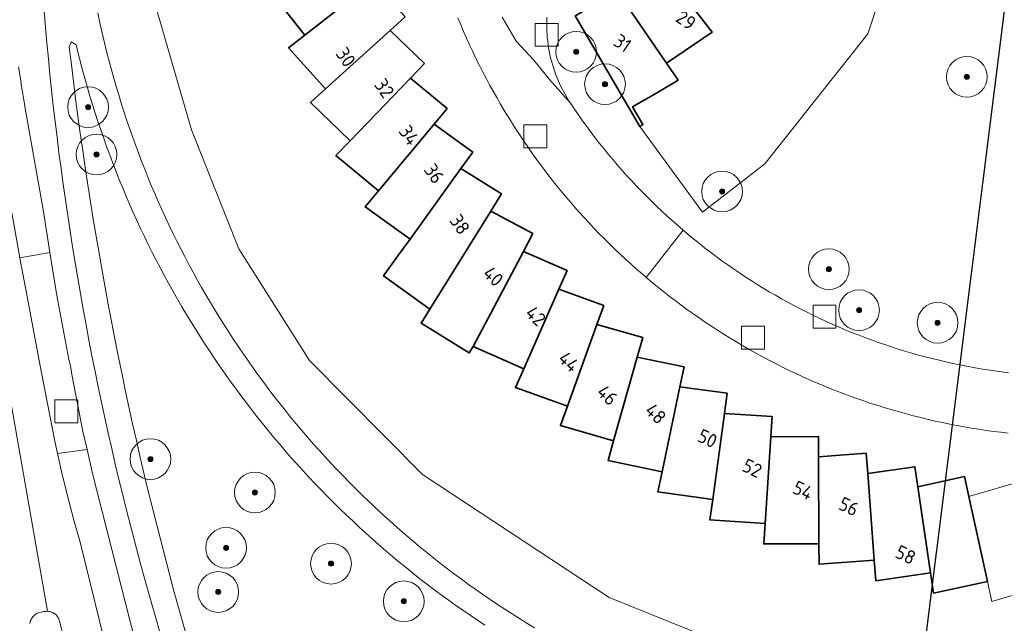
# Model space of a CAD drawing. Extents: x 154222 to 160093, y 456746 to 462495.
# Tile 83 of 254: x 158073 to 158169, y 460505 to 460565. Entities that reach past the tile are written whole.
import ezdxf
from ezdxf.enums import TextEntityAlignment as Align

# ---------------------------------------------------------------- set-up
doc = ezdxf.new("R2010")
doc.units = 0
doc.header["$LTSCALE"] = 0.75
doc.layers.get('0').update_dxf_attribs({"linetype": 'CONTINUOUS'})
doc.layers.get('DEFPOINTS').update_dxf_attribs({"linetype": 'CONTINUOUS'})
for name, color, linetype, lineweight in [('B-XX-GR-BOOM-S', 252, 'CONTINUOUS', 25), ('B-XX-OG-BEBOUWING-GV', 6, 'CONTINUOUS', 35), ('B-XX-OG-BEBOUWING-T18', 1, 'CONTINUOUS', 18), ('B-XX-OG-TERREIN_CULTUURSCHEIDING-GV', 252, 'CONTINUOUS', 18), ('B-XX-OG-TERREIN_ERF-GV', 252, 'CONTINUOUS', 18), ('B-XX-RI-GWA_RIOOLPUT-S', 252, 'CONTINUOUS', 25), ('B-XX-VH-VERHARDING_ASFALT-GV', 252, 'CONTINUOUS', 18), ('B-XX-VH-VERHARDING_BETONSTRAATSTEEN-GV', 252, 'CONTINUOUS', 18), ('B-XX-VH-VERHARDING_STRAATBAKSTEEN-GV', 252, 'CONTINUOUS', 18)]:
    doc.layers.add(name, color=color, linetype=linetype, lineweight=lineweight)
doc.styles.add('NLCS-ISO-M-T18', font='NLCS-ISO.ttf', dxfattribs={"height": 1.8})

# ---------------------------------------------------------------- blocks, each defined once
blk = doc.blocks.new('SRI-PUT_INSPECTIEPUT_RIOOLPUT-SO')
at = {"color": 0, "linetype": 'ByBlock', "lineweight": 18}
blk.add_lwpolyline([(-1.125, -1.125), (1.125, -1.125), (1.125, 1.125), (-1.125, 1.125)], close=True, dxfattribs=at)
blk = doc.blocks.new('SGR-BOOM_01-SO')
at = {"linetype": 'ByBlock', "lineweight": 18}
h = blk.add_hatch(color=0, dxfattribs=at)
h.dxf.hatch_style = 1
edge = h.paths.add_edge_path()
edge.add_arc((0, 0), 0.25, 0, 360)
at = {"color": 0, "linetype": 'ByBlock', "lineweight": 18}
for radius in [2, 0.25]:
    blk.add_circle((0, 0), radius, dxfattribs=at)

msp = doc.modelspace()

# ---------------------------------------------------------------- linework, layer by layer
at = {"layer": 'B-XX-OG-BEBOUWING-GV'}
for points in [[(158108.935, 460569.775), (158106.037, 460573.459), (158098.979, 460568.665), (158097.305, 460567.528), (158100.658, 460563.265), (158107.365, 460568.539)], [(158139.409, 460565.146), (158134.115, 460571.854), (158130.234, 460569.211), (158131.361, 460567.556), (158136.174, 460560.496), (158140.663, 460563.556)], [(158110.513, 460565.066), (158107.365, 460568.539), (158100.658, 460563.265), (158099.068, 460562.014), (158102.711, 460557.995), (158109.033, 460563.724)], [(158136.174, 460560.496), (158131.361, 460567.556), (158127.22, 460565.14), (158133.557, 460554.279), (158133.867, 460554.462), (158132.845, 460556.213), (158135.284, 460557.635), (158137.316, 460558.821)], [(158112.416, 460560.479), (158109.033, 460563.724), (158102.711, 460557.995), (158101.211, 460556.635), (158105.126, 460552.879), (158111.032, 460559.036)], [(158114.634, 460556.035), (158111.032, 460559.036), (158105.126, 460552.879), (158103.725, 460551.419), (158107.893, 460547.946), (158113.355, 460554.5)], [(158117.156, 460551.758), (158113.355, 460554.5), (158107.893, 460547.946), (158106.597, 460546.391), (158110.995, 460543.218), (158115.987, 460550.137)], [(158119.971, 460547.666), (158115.987, 460550.137), (158110.995, 460543.218), (158109.81, 460541.576), (158108.4, 460539.622), (158112.946, 460536.341), (158118.918, 460545.968)], [(158123.064, 460543.782), (158118.918, 460545.968), (158112.946, 460536.341), (158112.088, 460534.96), (158116.805, 460532.032), (158117.206, 460532.678), (158122.132, 460542.013)], [(158126.421, 460540.122), (158122.132, 460542.013), (158117.206, 460532.678), (158122.17, 460530.487), (158125.615, 460538.293)], [(158130.025, 460536.704), (158125.615, 460538.293), (158122.17, 460530.487), (158121.352, 460528.635), (158126.457, 460526.796), (158129.348, 460534.823)], [(158133.859, 460533.547), (158129.348, 460534.823), (158126.457, 460526.796), (158125.771, 460524.892), (158130.994, 460523.415), (158133.315, 460531.624)], [(158137.904, 460530.667), (158133.315, 460531.624), (158130.994, 460523.415), (158130.443, 460521.466), (158135.756, 460520.359), (158137.496, 460528.711)], [(158142.141, 460528.078), (158137.496, 460528.711), (158135.756, 460520.359), (158135.343, 460518.376), (158140.722, 460517.645), (158141.871, 460526.097)], [(158146.549, 460525.792), (158141.871, 460526.097), (158140.722, 460517.645), (158140.449, 460515.637), (158145.864, 460515.285), (158146.419, 460523.798)], [(158151.117, 460521.823), (158151.107, 460523.822), (158146.419, 460523.798), (158145.864, 460515.285), (158145.733, 460513.265), (158151.159, 460513.292)], [(158155.942, 460520.181), (158155.792, 460522.174), (158151.117, 460521.823), (158151.159, 460513.292), (158151.17, 460511.267), (158156.58, 460511.673)], [(158160.869, 460518.88), (158160.58, 460520.858), (158155.942, 460520.181), (158156.58, 460511.673), (158156.732, 460509.655), (158162.101, 460510.439)], [(158165.874, 460517.928), (158165.448, 460519.88), (158160.869, 460518.88), (158162.101, 460510.439), (158162.394, 460508.435), (158167.695, 460509.592)]]:
    msp.add_lwpolyline(points, close=True, dxfattribs=at)
at = {"layer": 'B-XX-OG-TERREIN_CULTUURSCHEIDING-GV'}
for points in [[(158161.989, 460581.642), (158155.966, 460563.391), (158145.84, 460550.613), (158139.721, 460545.86), (158133.557, 460554.279), (158127.22, 460565.14)], [(158230.872, 460513.036), (158217.748, 460506.003), (158202.522, 460500.066), (158183.931, 460496.327), (158157.995, 460498.353), (158146.314, 460501.659), (158130.54, 460507.997), (158112.225, 460520.083), (158101.121, 460531.284), (158094.173, 460542.273), (158089.548, 460553.959), (158085.911, 460566.488)], [(158080.327, 460565.454), (158080.506, 460564.613), (158080.634, 460564.031), (158080.826, 460563.193), (158081.025, 460562.357), (158081.233, 460561.523), (158081.448, 460560.691), (158081.67, 460559.861), (158081.901, 460559.033), (158082.139, 460558.207), (158082.385, 460557.383), (158082.638, 460556.562), (158082.899, 460555.743), (158083.168, 460554.927), (158083.444, 460554.113), (158083.728, 460553.301), (158084.02, 460552.493), (158084.319, 460551.687), (158084.625, 460550.884), (158084.939, 460550.084), (158085.26, 460549.287), (158085.589, 460548.492), (158085.925, 460547.701), (158086.269, 460546.913), (158086.62, 460546.129), (158086.977, 460545.347), (158087.343, 460544.569), (158087.715, 460543.795), (158088.095, 460543.024), (158088.482, 460542.256), (158088.876, 460541.492), (158089.277, 460540.732), (158089.685, 460539.976), (158090.101, 460539.223), (158090.523, 460538.475), (158090.952, 460537.73), (158091.388, 460536.989), (158091.831, 460536.253), (158092.281, 460535.52), (158092.737, 460534.792), (158093.201, 460534.068), (158093.671, 460533.348), (158094.147, 460532.633), (158094.631, 460531.922), (158095.121, 460531.216), (158095.617, 460530.515), (158096.12, 460529.818), (158096.63, 460529.125), (158097.146, 460528.438), (158097.668, 460527.755), (158098.196, 460527.078), (158098.731, 460526.405), (158099.272, 460525.737), (158099.82, 460525.074), (158100.373, 460524.417), (158100.933, 460523.764), (158101.498, 460523.117), (158102.07, 460522.475), (158102.647, 460521.839), (158103.231, 460521.207), (158103.82, 460520.582), (158104.415, 460519.962), (158105.016, 460519.347), (158105.623, 460518.738), (158106.235, 460518.135), (158106.853, 460517.537), (158107.476, 460516.945), (158108.105, 460516.359), (158108.739, 460515.779), (158109.378, 460515.205), (158110.023, 460514.637), (158110.674, 460514.074), (158111.329, 460513.518), (158111.99, 460512.968), (158112.655, 460512.425), (158113.326, 460511.887), (158114.001, 460511.356), (158114.682, 460510.831), (158115.367, 460510.312), (158116.057, 460509.8), (158116.752, 460509.294), (158117.452, 460508.795), (158118.156, 460508.302), (158118.865, 460507.816), (158119.578, 460507.336), (158120.296, 460506.863), (158121.018, 460506.397), (158121.744, 460505.937), (158122.475, 460505.485), (158123.21, 460505.039)], [(158124.438, 460565.022), (158124.425, 460564.688), (158124.42, 460564.353), (158124.423, 460564.018), (158124.434, 460563.684), (158124.453, 460563.35), (158124.48, 460563.016), (158124.515, 460562.683), (158124.558, 460562.351), (158124.608, 460562.02), (158124.667, 460561.691), (158124.733, 460561.363), (158124.808, 460561.036), (158124.89, 460560.712), (158124.98, 460560.39), (158125.077, 460560.069), (158125.182, 460559.752), (158125.295, 460559.437), (158125.415, 460559.124), (158125.543, 460558.815), (158125.678, 460558.509), (158125.82, 460558.206), (158125.97, 460557.906), (158126.126, 460557.611), (158126.29, 460557.319), (158126.46, 460557.03), (158126.638, 460556.747), (158126.761, 460556.558), (158127.149, 460555.982), (158127.543, 460555.41), (158127.945, 460554.843), (158128.352, 460554.281), (158128.766, 460553.723), (158129.187, 460553.17), (158129.613, 460552.622), (158130.047, 460552.079), (158130.486, 460551.541), (158130.931, 460551.008), (158131.383, 460550.481), (158131.841, 460549.958), (158132.304, 460549.441), (158132.774, 460548.929), (158133.249, 460548.422), (158133.73, 460547.922), (158134.217, 460547.426), (158134.71, 460546.937), (158135.208, 460546.453), (158135.712, 460545.975), (158136.221, 460545.502), (158136.736, 460545.036), (158137.256, 460544.575), (158137.781, 460544.121), (158137.81, 460544.096), (158138.341, 460543.648), (158138.876, 460543.207), (158139.417, 460542.771), (158139.963, 460542.342), (158140.513, 460541.919), (158141.069, 460541.503), (158141.629, 460541.093), (158142.194, 460540.689), (158142.764, 460540.292), (158143.338, 460539.902), (158143.916, 460539.518), (158144.499, 460539.141), (158145.086, 460538.77), (158145.678, 460538.407), (158146.273, 460538.05), (158146.873, 460537.7), (158147.477, 460537.357), (158148.084, 460537.021), (158148.696, 460536.692), (158149.311, 460536.37), (158149.93, 460536.056), (158150.552, 460535.748), (158151.178, 460535.448), (158151.807, 460535.155), (158152.44, 460534.869), (158153.076, 460534.59), (158153.715, 460534.319), (158154.357, 460534.055), (158155.002, 460533.799), (158155.65, 460533.549), (158156.301, 460533.308), (158156.955, 460533.074), (158157.611, 460532.848), (158158.27, 460532.629), (158158.931, 460532.418), (158159.595, 460532.214), (158160.261, 460532.018), (158160.929, 460531.83), (158161.6, 460531.649), (158162.272, 460531.476), (158162.947, 460531.311), (158163.623, 460531.154), (158164.301, 460531.004), (158164.981, 460530.863), (158165.662, 460530.729), (158166.345, 460530.603), (158167.029, 460530.485), (158167.714, 460530.375), (158168.401, 460530.272), (158169.089, 460530.178), (158169.777, 460530.092)], [(158118.335, 460505.293), (158117.609, 460505.774), (158116.888, 460506.262), (158116.171, 460506.756), (158115.459, 460507.257), (158114.751, 460507.764), (158114.048, 460508.278), (158113.35, 460508.798), (158112.657, 460509.324), (158111.968, 460509.857), (158111.285, 460510.397), (158110.606, 460510.942), (158109.933, 460511.494), (158109.264, 460512.052), (158108.601, 460512.616), (158107.943, 460513.186), (158107.29, 460513.762), (158106.642, 460514.344), (158106, 460514.932), (158105.364, 460515.526), (158104.732, 460516.126), (158104.107, 460516.731), (158103.487, 460517.342), (158102.872, 460517.959), (158102.264, 460518.582), (158101.66, 460519.21), (158101.063, 460519.843), (158100.472, 460520.482), (158099.886, 460521.127), (158099.307, 460521.777), (158098.733, 460522.432), (158098.166, 460523.092), (158097.604, 460523.758), (158097.049, 460524.428), (158096.5, 460525.104), (158095.957, 460525.785), (158095.421, 460526.47), (158094.891, 460527.161), (158094.367, 460527.856), (158093.849, 460528.557), (158093.338, 460529.262), (158092.834, 460529.971), (158092.336, 460530.685), (158091.844, 460531.404), (158091.36, 460532.127), (158090.882, 460532.855), (158090.41, 460533.587), (158089.946, 460534.323), (158089.488, 460535.064), (158089.037, 460535.809), (158088.593, 460536.558), (158088.155, 460537.31), (158087.725, 460538.067), (158087.302, 460538.828), (158086.885, 460539.593), (158086.476, 460540.361), (158086.074, 460541.134), (158085.679, 460541.909), (158085.291, 460542.689), (158084.91, 460543.472), (158084.536, 460544.258), (158084.17, 460545.048), (158083.811, 460545.841), (158083.459, 460546.638), (158083.115, 460547.438), (158082.778, 460548.24), (158082.448, 460549.046), (158082.126, 460549.855), (158081.811, 460550.667), (158081.503, 460551.481), (158081.204, 460552.299), (158080.911, 460553.119), (158080.627, 460553.942), (158080.349, 460554.767), (158080.08, 460555.595), (158079.818, 460556.425), (158079.563, 460557.258), (158079.317, 460558.093), (158079.078, 460558.93), (158078.847, 460559.77), (158078.623, 460560.611), (158078.407, 460561.455), (158078.199, 460562.3), (158077.727, 460562.591), (158077.536, 460562.078), (158077.735, 460560.384), (158077.943, 460558.691), (158078.158, 460556.999), (158078.381, 460555.307), (158078.613, 460553.617), (158078.852, 460551.928), (158079.099, 460550.24), (158079.354, 460548.554), (158079.617, 460546.868), (158079.887, 460545.184), (158080.166, 460543.501), (158080.453, 460541.82), (158080.747, 460540.139), (158081.049, 460538.461), (158081.359, 460536.783), (158081.677, 460535.107), (158082.003, 460533.433), (158082.337, 460531.76), (158082.679, 460530.089), (158083.028, 460528.419), (158083.385, 460526.751), (158083.75, 460525.085), (158084.123, 460523.42), (158084.504, 460521.758), (158084.892, 460520.097), (158085.289, 460518.438), (158085.501, 460517.562), (158087.768, 460508.751), (158090.264, 460500)], [(158071.894, 460545.791), (158072.681, 460541.391), (158075.638, 460541.886), (158074.998, 460545.939), (158073.18, 460556.26), (158073.17, 460556.318), (158073.004, 460557.275), (158072.847, 460558.233), (158072.697, 460559.192), (158072.555, 460560.153)]]:
    msp.add_lwpolyline(points, dxfattribs=at)
for points in [[(158076.305, 460537.665), (158075.638, 460541.886), (158072.681, 460541.391), (158072.692, 460541.332), (158073.387, 460537.581), (158074.625, 460530.929), (158076.103, 460523.381), (158076.377, 460522.157), (158079.274, 460522.557), (158078.878, 460524.312), (158077.783, 460529.923), (158077.649, 460530.767), (158077.499, 460531.389)], [(158079.836, 460520.063), (158079.274, 460522.557), (158076.377, 460522.157), (158076.81, 460520.227), (158077.495, 460517.494), (158078.007, 460515.459), (158078.58, 460513.59), (158081.924, 460500), (158083.657, 460494.989), (158085.058, 460495.375), (158086.46, 460495.76), (158084.951, 460500)]]:
    msp.add_lwpolyline(points, close=True, dxfattribs=at)
at = {"layer": 'B-XX-OG-TERREIN_ERF-GV'}
for points in [[(158139.409, 460565.146), (158140.663, 460563.556), (158136.174, 460560.496), (158137.316, 460558.821), (158135.284, 460557.635), (158132.845, 460556.213), (158133.867, 460554.462), (158133.557, 460554.279), (158139.721, 460545.86), (158145.84, 460550.613), (158155.966, 460563.391), (158161.989, 460581.642)], [(158173.334, 460509.14), (158168.127, 460507.614), (158167.695, 460509.592), (158162.394, 460508.435), (158162.101, 460510.439), (158156.732, 460509.655), (158156.58, 460511.673), (158151.17, 460511.267), (158151.159, 460513.292), (158145.733, 460513.265), (158145.864, 460515.285), (158140.449, 460515.637), (158140.722, 460517.645), (158135.343, 460518.376), (158135.756, 460520.359), (158130.443, 460521.466), (158130.994, 460523.415), (158125.771, 460524.892), (158126.457, 460526.796), (158121.352, 460528.635), (158122.17, 460530.487), (158117.206, 460532.678), (158116.805, 460532.032), (158112.088, 460534.96), (158112.946, 460536.341), (158108.4, 460539.622), (158109.81, 460541.576), (158110.995, 460543.218), (158106.597, 460546.391), (158107.893, 460547.946), (158103.725, 460551.419), (158105.126, 460552.879), (158101.211, 460556.635), (158102.711, 460557.995), (158099.068, 460562.014), (158100.658, 460563.265), (158097.305, 460567.528)], [(158085.911, 460566.488), (158089.548, 460553.959), (158094.173, 460542.273), (158101.121, 460531.284), (158112.225, 460520.083), (158130.54, 460507.997), (158146.314, 460501.659), (158157.995, 460498.353), (158183.931, 460496.327), (158202.522, 460500.066), (158217.748, 460506.003), (158230.872, 460513.036)], [(158110.513, 460565.066), (158109.033, 460563.724), (158112.416, 460560.479), (158111.032, 460559.036), (158114.634, 460556.035), (158113.355, 460554.5), (158117.156, 460551.758), (158115.987, 460550.137), (158119.971, 460547.666), (158118.918, 460545.968), (158123.064, 460543.782), (158122.132, 460542.013), (158126.421, 460540.122), (158125.615, 460538.293), (158130.025, 460536.704), (158129.348, 460534.823), (158133.859, 460533.547), (158133.315, 460531.624), (158137.904, 460530.667), (158137.496, 460528.711), (158142.141, 460528.078), (158141.871, 460526.097), (158146.549, 460525.792), (158146.419, 460523.798), (158151.107, 460523.822), (158151.117, 460521.823), (158155.792, 460522.174), (158155.942, 460520.181), (158160.58, 460520.858), (158160.869, 460518.88), (158165.448, 460519.88), (158165.874, 460517.928), (158170.372, 460519.246)], [(158169.753, 460524.153), (158169.03, 460524.236), (158168.309, 460524.328), (158167.588, 460524.427), (158166.868, 460524.534), (158166.15, 460524.649), (158165.432, 460524.772), (158164.716, 460524.903), (158164.002, 460525.042), (158163.29, 460525.189), (158162.578, 460525.343), (158161.869, 460525.506), (158161.161, 460525.676), (158160.456, 460525.854), (158159.752, 460526.039), (158159.051, 460526.232), (158158.351, 460526.433), (158157.654, 460526.642), (158156.96, 460526.859), (158156.267, 460527.082), (158155.577, 460527.314), (158154.89, 460527.553), (158154.206, 460527.8), (158153.524, 460528.054), (158152.845, 460528.316), (158152.169, 460528.585), (158151.496, 460528.861), (158150.826, 460529.145), (158150.159, 460529.437), (158149.495, 460529.735), (158148.835, 460530.041), (158148.178, 460530.354), (158147.525, 460530.674), (158146.875, 460531.002), (158146.229, 460531.337), (158145.586, 460531.678), (158144.948, 460532.027), (158144.313, 460532.383), (158143.682, 460532.745), (158143.055, 460533.115), (158142.432, 460533.491), (158141.814, 460533.875), (158141.199, 460534.265), (158140.589, 460534.661), (158139.984, 460535.065), (158139.383, 460535.475), (158138.786, 460535.892), (158138.194, 460536.315), (158137.607, 460536.745), (158137.025, 460537.181), (158136.447, 460537.623), (158135.874, 460538.072), (158135.306, 460538.527), (158134.744, 460538.988), (158134.186, 460539.456), (158133.792, 460539.793), (158133.243, 460540.271), (158132.7, 460540.755), (158132.162, 460541.244), (158131.629, 460541.74), (158131.102, 460542.242), (158130.58, 460542.749), (158130.064, 460543.262), (158129.554, 460543.781), (158129.049, 460544.305), (158128.55, 460544.835), (158128.057, 460545.37), (158127.57, 460545.911), (158127.089, 460546.456), (158126.614, 460547.008), (158126.145, 460547.564), (158125.682, 460548.125), (158125.225, 460548.692), (158124.775, 460549.264), (158124.331, 460549.84), (158123.893, 460550.421), (158123.462, 460551.007), (158123.037, 460551.598), (158122.619, 460552.194), (158122.207, 460552.793), (158121.802, 460553.398), (158121.403, 460554.007), (158121.012, 460554.62), (158120.626, 460555.238), (158120.248, 460555.859), (158119.877, 460556.485), (158119.513, 460557.115), (158119.155, 460557.749), (158118.805, 460558.387), (158118.461, 460559.028), (158118.125, 460559.673), (158117.796, 460560.322), (158117.473, 460560.975), (158117.159, 460561.631), (158116.851, 460562.29), (158116.551, 460562.953), (158116.258, 460563.619), (158115.972, 460564.288), (158115.693, 460564.961)]]:
    msp.add_lwpolyline(points, dxfattribs=at)
at = {"layer": 'B-XX-VH-VERHARDING_ASFALT-GV'}
for points in [[(158086.428, 460504.605), (158085.992, 460506.095), (158085.563, 460507.589), (158085.142, 460509.084), (158084.729, 460510.581), (158084.324, 460512.081), (158083.926, 460513.583), (158083.536, 460515.086), (158083.154, 460516.592), (158082.78, 460518.099), (158082.413, 460519.609), (158082.054, 460521.12), (158081.703, 460522.633), (158081.36, 460524.148), (158081.024, 460525.665), (158080.696, 460527.184), (158080.377, 460528.704), (158080.065, 460530.225), (158079.76, 460531.749), (158079.464, 460533.274), (158079.176, 460534.8), (158078.895, 460536.328), (158078.622, 460537.857), (158078.357, 460539.388), (158078.1, 460540.92), (158077.851, 460542.453), (158077.61, 460543.988), (158077.377, 460545.523), (158077.151, 460547.06), (158076.934, 460548.598), (158076.724, 460550.138), (158076.523, 460551.678), (158076.329, 460553.219), (158076.143, 460554.761), (158075.966, 460556.304), (158075.796, 460557.849), (158075.634, 460559.394), (158075.48, 460560.939), (158075.334, 460562.486), (158075.196, 460564.033), (158075.066, 460565.581)], [(158075.066, 460565.581), (158075.196, 460564.033), (158075.334, 460562.486), (158075.48, 460560.939), (158075.634, 460559.394), (158075.796, 460557.849), (158075.966, 460556.304), (158076.143, 460554.761), (158076.329, 460553.219), (158076.523, 460551.678), (158076.724, 460550.138), (158076.934, 460548.598), (158077.151, 460547.06), (158077.377, 460545.523), (158077.61, 460543.988), (158077.851, 460542.453), (158078.1, 460540.92), (158078.357, 460539.388), (158078.622, 460537.857), (158078.895, 460536.328), (158079.176, 460534.8), (158079.464, 460533.274), (158079.76, 460531.749), (158080.065, 460530.225), (158080.377, 460528.704), (158080.696, 460527.184), (158081.024, 460525.665), (158081.36, 460524.148), (158081.703, 460522.633), (158082.054, 460521.12), (158082.413, 460519.609), (158082.78, 460518.099), (158083.154, 460516.592), (158083.536, 460515.086), (158083.926, 460513.583), (158084.324, 460512.081), (158084.729, 460510.581), (158085.142, 460509.084), (158085.563, 460507.589), (158085.992, 460506.095), (158086.428, 460504.605)], [(158123.21, 460505.039), (158122.475, 460505.485), (158121.744, 460505.937), (158121.018, 460506.397), (158120.296, 460506.863), (158119.578, 460507.336), (158118.865, 460507.816), (158118.156, 460508.302), (158117.452, 460508.795), (158116.752, 460509.294), (158116.057, 460509.8), (158115.367, 460510.312), (158114.682, 460510.831), (158114.001, 460511.356), (158113.326, 460511.887), (158112.655, 460512.425), (158111.99, 460512.968), (158111.329, 460513.518), (158110.674, 460514.074), (158110.023, 460514.637), (158109.378, 460515.205), (158108.739, 460515.779), (158108.105, 460516.359), (158107.476, 460516.945), (158106.853, 460517.537), (158106.235, 460518.135), (158105.623, 460518.738), (158105.016, 460519.347), (158104.415, 460519.962), (158103.82, 460520.582), (158103.231, 460521.207), (158102.647, 460521.839), (158102.07, 460522.475), (158101.498, 460523.117), (158100.933, 460523.764), (158100.373, 460524.417), (158099.82, 460525.074), (158099.272, 460525.737), (158098.731, 460526.405), (158098.196, 460527.078), (158097.668, 460527.755), (158097.146, 460528.438), (158096.63, 460529.125), (158096.12, 460529.818), (158095.617, 460530.515), (158095.121, 460531.216), (158094.631, 460531.922), (158094.147, 460532.633), (158093.671, 460533.348), (158093.201, 460534.068), (158092.737, 460534.792), (158092.281, 460535.52), (158091.831, 460536.253), (158091.388, 460536.989), (158090.952, 460537.73), (158090.523, 460538.475), (158090.101, 460539.223), (158089.685, 460539.976), (158089.277, 460540.732), (158088.876, 460541.492), (158088.482, 460542.256), (158088.095, 460543.024), (158087.715, 460543.795), (158087.343, 460544.569), (158086.977, 460545.347), (158086.62, 460546.129), (158086.269, 460546.913), (158085.925, 460547.701), (158085.589, 460548.492), (158085.26, 460549.287), (158084.939, 460550.084), (158084.625, 460550.884), (158084.319, 460551.687), (158084.02, 460552.493), (158083.728, 460553.301), (158083.444, 460554.113), (158083.168, 460554.927), (158082.899, 460555.743), (158082.638, 460556.562), (158082.385, 460557.383), (158082.139, 460558.207), (158081.901, 460559.033), (158081.67, 460559.861), (158081.448, 460560.691), (158081.233, 460561.523), (158081.025, 460562.357), (158080.826, 460563.193), (158080.634, 460564.031), (158080.506, 460564.613), (158080.327, 460565.454)], [(158090.264, 460500), (158087.768, 460508.751), (158085.501, 460517.562), (158085.289, 460518.438), (158084.892, 460520.097), (158084.504, 460521.758), (158084.123, 460523.42), (158083.75, 460525.085), (158083.385, 460526.751), (158083.028, 460528.419), (158082.679, 460530.089), (158082.337, 460531.76), (158082.003, 460533.433), (158081.677, 460535.107), (158081.359, 460536.783), (158081.049, 460538.461), (158080.747, 460540.139), (158080.453, 460541.82), (158080.166, 460543.501), (158079.887, 460545.184), (158079.617, 460546.868), (158079.354, 460548.554), (158079.099, 460550.24), (158078.852, 460551.928), (158078.613, 460553.617), (158078.381, 460555.307), (158078.158, 460556.999), (158077.943, 460558.691), (158077.735, 460560.384), (158077.536, 460562.078), (158077.727, 460562.591), (158078.199, 460562.3), (158078.407, 460561.455), (158078.623, 460560.611), (158078.847, 460559.77), (158079.078, 460558.93), (158079.317, 460558.093), (158079.563, 460557.258), (158079.818, 460556.425), (158080.08, 460555.595), (158080.349, 460554.767), (158080.627, 460553.942), (158080.911, 460553.119), (158081.204, 460552.299), (158081.503, 460551.481), (158081.811, 460550.667), (158082.126, 460549.855), (158082.448, 460549.046), (158082.778, 460548.24), (158083.115, 460547.438), (158083.459, 460546.638), (158083.811, 460545.841), (158084.17, 460545.048), (158084.536, 460544.258), (158084.91, 460543.472), (158085.291, 460542.689), (158085.679, 460541.909), (158086.074, 460541.134), (158086.476, 460540.361), (158086.885, 460539.593), (158087.302, 460538.828), (158087.725, 460538.067), (158088.155, 460537.31), (158088.593, 460536.558), (158089.037, 460535.809), (158089.488, 460535.064), (158089.946, 460534.323), (158090.41, 460533.587), (158090.882, 460532.855), (158091.36, 460532.127), (158091.844, 460531.404), (158092.336, 460530.685), (158092.834, 460529.971), (158093.338, 460529.262), (158093.849, 460528.557), (158094.367, 460527.856), (158094.891, 460527.161), (158095.421, 460526.47), (158095.957, 460525.785), (158096.5, 460525.104), (158097.049, 460524.428), (158097.604, 460523.758), (158098.166, 460523.092), (158098.733, 460522.432), (158099.307, 460521.777), (158099.886, 460521.127), (158100.472, 460520.482), (158101.063, 460519.843), (158101.66, 460519.21), (158102.264, 460518.582), (158102.872, 460517.959), (158103.487, 460517.342), (158104.107, 460516.731), (158104.732, 460516.126), (158105.364, 460515.526), (158106, 460514.932), (158106.642, 460514.344), (158107.29, 460513.762), (158107.943, 460513.186), (158108.601, 460512.616), (158109.264, 460512.052), (158109.933, 460511.494), (158110.606, 460510.942), (158111.285, 460510.397), (158111.968, 460509.857), (158112.657, 460509.324), (158113.35, 460508.798), (158114.048, 460508.278), (158114.751, 460507.764), (158115.459, 460507.257), (158116.171, 460506.756), (158116.888, 460506.262), (158117.609, 460505.774), (158118.335, 460505.293)], [(158072.555, 460560.153), (158072.697, 460559.192), (158072.847, 460558.233), (158073.004, 460557.275), (158073.17, 460556.318), (158073.18, 460556.26), (158074.998, 460545.939), (158075.638, 460541.886), (158076.305, 460537.665), (158077.499, 460531.389), (158077.649, 460530.767), (158077.783, 460529.923), (158078.878, 460524.312), (158079.274, 460522.557), (158079.836, 460520.063), (158084.951, 460500)], [(158066.835, 460555.277), (158075.383, 460506.653), (158075.427, 460506.651), (158075.527, 460506.641), (158075.626, 460506.624), (158075.723, 460506.598), (158075.818, 460506.565), (158075.91, 460506.524), (158075.998, 460506.476), (158076.082, 460506.421), (158076.162, 460506.36), (158076.236, 460506.293), (158076.305, 460506.22), (158076.368, 460506.141), (158076.425, 460506.058), (158076.475, 460505.971), (158076.517, 460505.88), (158076.552, 460505.786), (158076.58, 460505.689), (158078.059, 460500)], [(158073.665, 460505.453), (158073.682, 460505.553), (158073.707, 460505.652), (158073.74, 460505.749), (158073.78, 460505.842), (158073.827, 460505.933), (158073.881, 460506.019), (158073.942, 460506.101), (158074.008, 460506.178), (158074.081, 460506.249), (158074.159, 460506.315), (158074.242, 460506.374), (158074.33, 460506.427), (158074.421, 460506.472), (158074.516, 460506.51), (158074.613, 460506.541), (158075.08, 460506.624), (158075.231, 460506.648), (158075.383, 460506.653), (158066.835, 460555.277)], [(158081.924, 460500), (158078.58, 460513.59), (158078.007, 460515.459), (158077.495, 460517.494), (158076.81, 460520.227), (158076.377, 460522.157), (158076.103, 460523.381), (158074.625, 460530.929), (158073.387, 460537.581), (158072.692, 460541.332), (158072.681, 460541.391), (158071.894, 460545.791)]]:
    msp.add_lwpolyline(points, dxfattribs=at)
at = {"layer": 'B-XX-VH-VERHARDING_BETONSTRAATSTEEN-GV'}
msp.add_lwpolyline([(158078.059, 460500), (158076.58, 460505.689), (158076.552, 460505.786), (158076.517, 460505.88), (158076.475, 460505.971), (158076.425, 460506.058), (158076.368, 460506.141), (158076.305, 460506.22), (158076.236, 460506.293), (158076.162, 460506.36), (158076.082, 460506.421), (158075.998, 460506.476), (158075.91, 460506.524), (158075.818, 460506.565), (158075.723, 460506.598), (158075.626, 460506.624), (158075.527, 460506.641), (158075.427, 460506.651), (158075.383, 460506.653), (158075.231, 460506.648), (158075.08, 460506.624), (158074.613, 460506.541), (158074.516, 460506.51), (158074.421, 460506.472), (158074.33, 460506.427), (158074.242, 460506.374), (158074.159, 460506.315), (158074.081, 460506.249), (158074.008, 460506.178), (158073.942, 460506.101), (158073.881, 460506.019), (158073.827, 460505.933), (158073.78, 460505.842), (158073.74, 460505.749), (158073.707, 460505.652), (158073.682, 460505.553), (158073.665, 460505.453)], dxfattribs=at)
at = {"layer": 'B-XX-VH-VERHARDING_STRAATBAKSTEEN-GV'}
for points in [[(158115.693, 460564.961), (158115.972, 460564.288), (158116.258, 460563.619), (158116.551, 460562.953), (158116.851, 460562.29), (158117.159, 460561.631), (158117.473, 460560.975), (158117.796, 460560.322), (158118.125, 460559.673), (158118.461, 460559.028), (158118.805, 460558.387), (158119.155, 460557.749), (158119.513, 460557.115), (158119.877, 460556.485), (158120.248, 460555.859), (158120.626, 460555.238), (158121.012, 460554.62), (158121.403, 460554.007), (158121.802, 460553.398), (158122.207, 460552.793), (158122.619, 460552.194), (158123.037, 460551.598), (158123.462, 460551.007), (158123.893, 460550.421), (158124.331, 460549.84), (158124.775, 460549.264), (158125.225, 460548.692), (158125.682, 460548.125), (158126.145, 460547.564), (158126.614, 460547.008), (158127.089, 460546.456), (158127.57, 460545.911), (158128.057, 460545.37), (158128.55, 460544.835), (158129.049, 460544.305), (158129.554, 460543.781), (158130.064, 460543.262), (158130.58, 460542.749), (158131.102, 460542.242), (158131.629, 460541.74), (158132.162, 460541.244), (158132.7, 460540.755), (158133.243, 460540.271), (158133.792, 460539.793), (158134.186, 460539.456), (158137.81, 460544.096), (158137.781, 460544.121), (158137.256, 460544.575), (158136.736, 460545.036), (158136.221, 460545.502), (158135.712, 460545.975), (158135.208, 460546.453), (158134.71, 460546.937), (158134.217, 460547.426), (158133.73, 460547.922), (158133.249, 460548.422), (158132.774, 460548.929), (158132.304, 460549.441), (158131.841, 460549.958), (158131.383, 460550.481), (158130.931, 460551.008), (158130.486, 460551.541), (158130.047, 460552.079), (158129.613, 460552.622), (158129.187, 460553.17), (158128.766, 460553.723), (158128.352, 460554.281), (158127.945, 460554.843), (158127.543, 460555.41), (158127.149, 460555.982), (158126.761, 460556.558), (158124.694, 460558.907), (158123.144, 460560.786), (158121.421, 460562.665), (158120.043, 460565.014)], [(158120.043, 460565.014), (158121.421, 460562.665), (158123.144, 460560.786), (158124.694, 460558.907), (158126.761, 460556.558), (158126.638, 460556.747), (158126.46, 460557.03), (158126.29, 460557.319), (158126.126, 460557.611), (158125.97, 460557.906), (158125.82, 460558.206), (158125.678, 460558.509), (158125.543, 460558.815), (158125.415, 460559.124), (158125.295, 460559.437), (158125.182, 460559.752), (158125.077, 460560.069), (158124.98, 460560.39), (158124.89, 460560.712), (158124.808, 460561.036), (158124.733, 460561.363), (158124.667, 460561.691), (158124.608, 460562.02), (158124.558, 460562.351), (158124.515, 460562.683), (158124.48, 460563.016), (158124.453, 460563.35), (158124.434, 460563.684), (158124.423, 460564.018), (158124.42, 460564.353), (158124.425, 460564.688), (158124.438, 460565.022)], [(158169.777, 460530.092), (158169.089, 460530.178), (158168.401, 460530.272), (158167.714, 460530.375), (158167.029, 460530.485), (158166.345, 460530.603), (158165.662, 460530.729), (158164.981, 460530.863), (158164.301, 460531.004), (158163.623, 460531.154), (158162.947, 460531.311), (158162.272, 460531.476), (158161.6, 460531.649), (158160.929, 460531.83), (158160.261, 460532.018), (158159.595, 460532.214), (158158.931, 460532.418), (158158.27, 460532.629), (158157.611, 460532.848), (158156.955, 460533.074), (158156.301, 460533.308), (158155.65, 460533.549), (158155.002, 460533.799), (158154.357, 460534.055), (158153.715, 460534.319), (158153.076, 460534.59), (158152.44, 460534.869), (158151.807, 460535.155), (158151.178, 460535.448), (158150.552, 460535.748), (158149.93, 460536.056), (158149.311, 460536.37), (158148.696, 460536.692), (158148.084, 460537.021), (158147.477, 460537.357), (158146.873, 460537.7), (158146.273, 460538.05), (158145.678, 460538.407), (158145.086, 460538.77), (158144.499, 460539.141), (158143.916, 460539.518), (158143.338, 460539.902), (158142.764, 460540.292), (158142.194, 460540.689), (158141.629, 460541.093), (158141.069, 460541.503), (158140.513, 460541.919), (158139.963, 460542.342), (158139.417, 460542.771), (158138.876, 460543.207), (158138.341, 460543.648), (158137.81, 460544.096), (158134.186, 460539.456), (158134.744, 460538.988), (158135.306, 460538.527), (158135.874, 460538.072), (158136.447, 460537.623), (158137.025, 460537.181), (158137.607, 460536.745), (158138.194, 460536.315), (158138.786, 460535.892), (158139.383, 460535.475), (158139.984, 460535.065), (158140.589, 460534.661), (158141.199, 460534.265), (158141.814, 460533.875), (158142.432, 460533.491), (158143.055, 460533.115), (158143.682, 460532.745), (158144.313, 460532.383), (158144.948, 460532.027), (158145.586, 460531.678), (158146.229, 460531.337), (158146.875, 460531.002), (158147.525, 460530.674), (158148.178, 460530.354), (158148.835, 460530.041), (158149.495, 460529.735), (158150.159, 460529.437), (158150.826, 460529.145), (158151.496, 460528.861), (158152.169, 460528.585), (158152.845, 460528.316), (158153.524, 460528.054), (158154.206, 460527.8), (158154.89, 460527.553), (158155.577, 460527.314), (158156.267, 460527.082), (158156.96, 460526.859), (158157.654, 460526.642), (158158.351, 460526.433), (158159.051, 460526.232), (158159.752, 460526.039), (158160.456, 460525.854), (158161.161, 460525.676), (158161.869, 460525.506), (158162.578, 460525.343), (158163.29, 460525.189), (158164.002, 460525.042), (158164.716, 460524.903), (158165.432, 460524.772), (158166.15, 460524.649), (158166.868, 460524.534), (158167.588, 460524.427), (158168.309, 460524.328), (158169.03, 460524.236), (158169.753, 460524.153)]]:
    msp.add_lwpolyline(points, dxfattribs=at)
at = {"layer": 'DEFPOINTS', "flags": 128}
msp.add_lwpolyline([(157498.69, 460511.773), (157666.489, 461268.413), (158141.33, 461489.21), (159256.935, 461205.939), (159206.487, 460696.309), (158205.708, 460856.251), (158144.02, 460363.33)], close=True, dxfattribs=at)

# ---------------------------------------------------------------- block references
at = {"layer": 'B-XX-GR-BOOM-S'}
for p in [(158127.317, 460561.619), (158165.679, 460559.158), (158130.143, 460558.433), (158079.377, 460556.186), (158080.202, 460551.533), (158141.642, 460547.899), (158152.128, 460540.26), (158155.092, 460536.238), (158162.81, 460535), (158085.502, 460521.607), (158095.764, 460518.322), (158092.931, 460512.888), (158103.236, 460511.334), (158092.165, 460508.55), (158110.381, 460507.634)]:
    msp.add_blockref('SGR-BOOM_01-SO', p, dxfattribs=at)
at = {"layer": 'B-XX-RI-GWA_RIOOLPUT-S'}
for p in [(158124.41, 460563.28), (158123.31, 460553.31), (158151.7, 460535.6), (158144.67, 460533.53), (158077.243, 460526.305)]:
    msp.add_blockref('SRI-PUT_INSPECTIEPUT_RIOOLPUT-SO', p, dxfattribs=at)

# ---------------------------------------------------------------- texts
at = {"layer": 'B-XX-OG-BEBOUWING-T18', "style": 'NLCS-ISO-M-T18'}
for s, rotation, p in [('29', 325.7, (158138.102, 460564.729)), ('31', 325.7, (158131.868, 460562.467)), ('30', 304.9, (158104.69, 460561.091)), ('32', 304.9, (158108.473, 460558.042)), ('34', 304.9, (158110.903, 460553.422)), ('36', 304.9, (158113.367, 460549.653)), ('38', 304.9, (158115.886, 460544.667)), ('40', 316.4, (158119.17, 460539.561)), ('42', 316.4, (158123.336, 460535.67)), ('44', 316.4, (158126.598, 460531.171)), ('46', 316.4, (158130.38, 460527.888)), ('48', 316.4, (158135.124, 460526.065)), ('50', 334, (158140.21, 460523.633)), ('52', 334, (158144.604, 460520.715)), ('54', 334, (158149.585, 460518.526)), ('56', 334, (158154.082, 460516.946)), ('58', 334, (158159.67, 460512.204))]:
    msp.add_text(s, height=1.35, rotation=rotation, dxfattribs=at).set_placement(p, align=Align.MIDDLE_CENTER)

doc.saveas('drawing.dxf')
